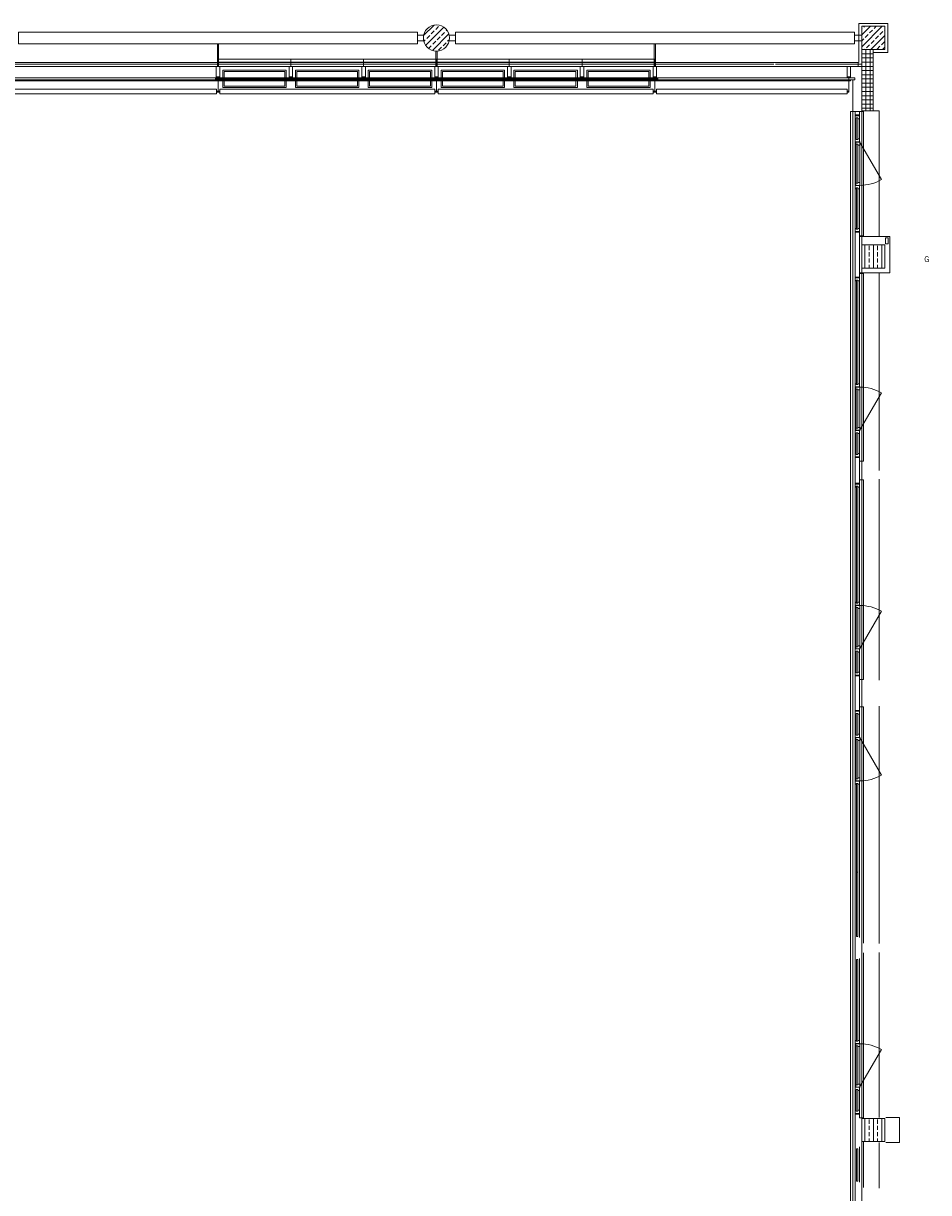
# Model space of a CAD drawing. Header units: metres. Extents: x -27 to 222, y 3 to 231.
# Tile 4 of 46: x 4 to 20, y 38 to 58. Entities that reach past the tile are written whole.
import ezdxf

# ---------------------------------------------------------------- set-up
doc = ezdxf.new("R2010")
doc.units = ezdxf.units.M
doc.layers.add('Grundriss', color=7, linetype='Continuous', lineweight=13)
doc.styles.add('Mini 1 50', font='arial.ttf', dxfattribs={"width": 0.8, "height": 0.1})

# ---------------------------------------------------------------- blocks, each defined once
blk = doc.blocks.new('öfnungsflügel 75')
at = {"layer": 'Grundriss', "lineweight": -2, "ltscale": 0.01}
blk.add_line((-0.533, -0.035), (-1.181, 0.339), dxfattribs=at)
at = {"layer": 'Grundriss', "lineweight": -2}
for p, q in [((-0.01, -0.04), (-0.01, 0.03)), ((-0.01, 0), (0, 0)), ((-1.231, -0.03), (-0.588, -0.03)), ((-1.231, -0.11), (-0.588, -0.11)), ((-0.127, -0.04), (-0.481, -0.04)), ((-0.481, -0.11), (-0.127, -0.11)), ((-0.085, -0.11), (-0.085, -0.04)), ((-0.072, -0.04), (-0.01, -0.04))]:
    blk.add_line(p, q, dxfattribs=at)
at = {"layer": 'Grundriss', "lineweight": -2, "flags": 128}
for points in [[(-1.323, -0.067), (-1.323, -0.092), (-1.338, -0.092), (-1.338, -0.11), (-1.285, -0.11), (-1.285, -0.102), (-1.285, -0.102), (-1.285, -0.04), (-1.338, -0.04), (-1.338, -0.067), (-1.323, -0.067)], [(-1.285, -0.067), (-1.285, -0.092), (-1.285, -0.092), (-1.285, -0.11), (-1.231, -0.11), (-1.231, -0.102), (-1.281, -0.102), (-1.281, -0.04), (-1.285, -0.04), (-1.285, -0.067), (-1.285, -0.067)], [(-1.281, -0.102), (-1.231, -0.102), (-1.231, -0.092), (-1.246, -0.092), (-1.246, -0.067), (-1.231, -0.067), (-1.231, -0.03), (-1.281, -0.03), (-1.281, -0.102), (-1.281, -0.102)], [(-1.246, -0.092), (-0.573, -0.092), (-0.573, -0.067), (-1.246, -0.067), (-1.246, -0.092)], [(-0.538, -0.102), (-0.588, -0.102), (-0.588, -0.092), (-0.573, -0.092), (-0.573, -0.067), (-0.588, -0.067), (-0.588, -0.03), (-0.538, -0.03), (-0.538, -0.102), (-0.538, -0.102)], [(-0.535, -0.067), (-0.535, -0.092), (-0.535, -0.092), (-0.535, -0.11), (-0.588, -0.11), (-0.588, -0.102), (-0.538, -0.102), (-0.538, -0.04), (-0.535, -0.04), (-0.535, -0.067), (-0.535, -0.067)], [(-0.496, -0.067), (-0.496, -0.092), (-0.481, -0.092), (-0.481, -0.11), (-0.535, -0.11), (-0.535, -0.102), (-0.535, -0.102), (-0.535, -0.04), (-0.481, -0.04), (-0.481, -0.067), (-0.496, -0.067)], [(-0.496, -0.092), (-0.123, -0.092), (-0.123, -0.067), (-0.496, -0.067), (-0.496, -0.092)]]:
    blk.add_lwpolyline(points, close=True, dxfattribs=at)
for points in [[(-0.138, -0.092), (-0.138, -0.11), (-0.072, -0.11), (-0.072, -0.04), (-0.138, -0.04), (-0.138, -0.067)], [(-0.138, -0.092), (-0.123, -0.092), (-0.123, -0.067), (-0.138, -0.067)]]:
    blk.add_lwpolyline(points, dxfattribs=at)
at = {"layer": 'Grundriss', "lineweight": -2}
blk.add_circle((-0.533, -0.035), 0.00375, dxfattribs=at)
at = {"layer": 'Grundriss', "lineweight": -2, "ltscale": 0.01}
blk.add_arc((-0.533, -0.035), 0.748, 149.9992, 179.617, dxfattribs=at)
blk = doc.blocks.new('PR-Pfosten Magistrale')
at = {"layer": 'Grundriss', "lineweight": -2}
for p, q in [((-0.18, 0.03), (-0.18, -0.03)), ((-0.228, 0), (-0.195, 0))]:
    blk.add_line(p, q, dxfattribs=at)
at = {"layer": 'Grundriss', "lineweight": -2, "flags": 128}
for points in [[(-0.228, 0.03), (-0.248, 0.03), (-0.248, -0.03), (-0.228, -0.03), (-0.228, 0.03)], [(-0.195, 0.03), (0, 0.03), (0, -0.03), (-0.195, -0.03), (-0.195, 0.03)]]:
    blk.add_lwpolyline(points, close=True, dxfattribs=at)
blk = doc.blocks.new('randanschlussprofil')
at = {"layer": 'Grundriss', "lineweight": -2}
for p, q in [((-0.01, -0.04), (-0.01, 0.03)), ((-0.01, 0), (0, 0)), ((-0.085, -0.04), (-0.138, -0.04)), ((-0.138, -0.04), (-0.138, -0.067)), ((-0.138, -0.092), (-0.138, -0.11)), ((-0.138, -0.11), (-0.072, -0.11)), ((-0.085, -0.04), (-0.01, -0.04)), ((-0.085, -0.04), (-0.085, -0.11)), ((-0.072, -0.11), (-0.072, -0.04))]:
    blk.add_line(p, q, dxfattribs=at)
at = {"layer": 'Grundriss', "lineweight": -2, "flags": 128}
blk.add_lwpolyline([(-0.138, -0.092), (-0.123, -0.092), (-0.123, -0.067), (-0.138, -0.067)], dxfattribs=at)

msp = doc.modelspace()

# ---------------------------------------------------------------- hatches: boundary and pattern name
at = {"layer": 'Grundriss'}
h = msp.add_hatch(dxfattribs=at)
h.set_pattern_fill('ANSI33', color=256, style=0)
h.set_pattern_definition([(45, (12.05116, 57.13665), (-0.203647, -0.407294), []), (45, (12.00024, 57.18756), (-0.203647, -0.407294), [0.072, -0.36]), (45, (12.07661, 57.26393), (-0.203647, -0.407294), [0.072, -0.36]), (45, (12.15298, 57.3403), (-0.203647, -0.407294), [0.072, -0.36]), (45, (12.22935, 57.41667), (-0.203647, -0.407294), [0.072, -0.36])])
edge = h.paths.add_edge_path()
edge.add_arc((11.25, 57.5), 0.225, 180, 360)
edge.add_arc((11.25, 57.5), 0.225, 0, 180)
h = msp.add_hatch(dxfattribs=at)
h.set_pattern_fill('ANSI33', color=256, style=0)
h.set_pattern_definition([(45, (34.69756, 130.92334), (-0.20364675, -0.4072935), []), (45, (34.64664, 130.97425), (-0.20364675, -0.4072935), [0.072, -0.36]), (45, (34.72301, 131.05062), (-0.20364675, -0.4072935), [0.072, -0.36]), (45, (34.79938, 131.12699), (-0.20364675, -0.4072935), [0.072, -0.36]), (45, (34.87575, 131.20335), (-0.20364675, -0.4072935), [0.072, -0.36])])
h.paths.add_polyline_path([(18.55, 57.3), (18.95, 57.3), (18.95, 57.7), (18.55, 57.7)])
h = msp.add_hatch(dxfattribs=at)
h.set_pattern_fill('ANSI37', color=256, style=0)
h.set_pattern_definition([(0, (18.55, 57.3), (-0.432, -0.36), []), (0, (18.55, 57.372), (-0.432, -0.36), []), (0, (18.55, 57.444), (-0.432, -0.36), []), (0, (18.55, 57.516), (-0.432, -0.36), []), (0, (18.55, 57.588), (-0.432, -0.36), []), (-90, (18.55, 57.66), (-0.432, -0.36), []), (-90, (18.622, 57.66), (-0.432, -0.36), []), (-90, (18.694, 57.66), (-0.432, -0.36), []), (-90, (18.766, 57.66), (-0.432, -0.36), []), (-90, (18.838, 57.66), (-0.432, -0.36), []), (-90, (18.91, 57.66), (-0.432, -0.36), [])])
h.paths.add_polyline_path([(18.55, 57.3), (18.55, 56.25), (18.75, 56.25), (18.75, 57.3)])
h = msp.add_hatch(dxfattribs=at)
h.set_pattern_fill('ANSI33', color=256, style=0)
h.set_pattern_definition([(90, (18.75, 53.75), (0.144, -0.432), []), (90, (18.678, 53.75), (0.144, -0.432), [0.072, -0.36]), (90, (18.678, 53.858), (0.144, -0.432), [0.072, -0.36]), (90, (18.678, 53.966), (0.144, -0.432), [0.072, -0.36]), (90, (18.678, 54.074), (0.144, -0.432), [0.072, -0.36])])
h.paths.add_polyline_path([(18.55, 53.55), (18.95, 53.55), (18.95, 53.95), (18.55, 53.95)])
h = msp.add_hatch(dxfattribs=at)
h.set_pattern_fill('ANSI33', color=256, style=0, pattern_type=2)
h.set_pattern_definition([(90, (18.75, 38.75), (0.144, -0.432), []), (90, (18.678, 38.75), (0.144, -0.432), [0.072, -0.36]), (90, (18.678, 38.858), (0.144, -0.432), [0.072, -0.36]), (90, (18.678, 38.966), (0.144, -0.432), [0.072, -0.36]), (90, (18.678, 39.074), (0.144, -0.432), [0.072, -0.36])])
h.paths.add_polyline_path([(18.55, 38.55), (18.95, 38.55), (18.95, 38.95), (18.55, 38.95)])

# ---------------------------------------------------------------- linework, layer by layer
for p, q in [((18.5, 57.08), (18.5, 57.7501)), ((19, 57.7501), (18.5, 57.7501)), ((19, 57.7501), (19, 57.25)), ((11.0308, 57.5498), (10.9252, 57.5498)), ((11.0308, 57.4501), (10.9252, 57.4501)), ((11.4695, 57.5498), (11.5751, 57.5498)), ((11.4695, 57.4501), (11.5751, 57.4501)), ((18.5501, 57.5498), (18.4251, 57.5498)), ((18.5501, 57.4501), (18.4251, 57.4501)), ((19, 57.25), (18.75, 57.25)), ((-7.67, 57.08), (18.4903, 57.0799)), ((7.5001, 57.01), (7.5001, 57.135)), ((15.0001, 57.085), (7.5001, 57.085)), ((8.7501, 57.01), (8.7501, 57.135)), ((10.0001, 57.01), (10.0001, 57.135)), ((11.2501, 57.01), (11.2501, 57.135)), ((12.5001, 57.01), (12.5001, 57.135)), ((13.7501, 57.01), (13.7501, 57.135)), ((15.0001, 57.01), (15.0001, 57.135)), ((-7.74, 57.01), (18.305, 57.01)), ((7.5801, 56.9458), (7.5801, 56.6513)), ((7.5801, 56.9458), (8.6701, 56.9458)), ((7.6031, 56.9258), (7.6031, 56.6713)), ((7.6031, 56.9258), (8.6451, 56.9258)), ((8.6451, 56.9258), (8.6451, 56.6713)), ((8.6701, 56.9458), (8.6701, 56.6513)), ((8.8301, 56.9458), (8.8301, 56.6513)), ((8.8301, 56.9458), (9.9201, 56.9458)), ((8.8531, 56.9258), (8.8531, 56.6713)), ((8.8531, 56.9258), (9.8951, 56.9258)), ((9.8951, 56.9258), (9.8951, 56.6713)), ((9.9201, 56.9458), (9.9201, 56.6513)), ((10.0801, 56.9458), (10.0801, 56.6513)), ((10.0801, 56.9458), (11.1701, 56.9458)), ((10.1031, 56.9258), (10.1031, 56.6713)), ((10.1031, 56.9258), (11.1451, 56.9258)), ((11.1451, 56.9258), (11.1451, 56.6713)), ((11.1701, 56.9458), (11.1701, 56.6513)), ((11.3301, 56.9458), (11.3301, 56.6513)), ((11.3301, 56.9458), (12.4201, 56.9458)), ((11.3531, 56.9258), (11.3531, 56.6713)), ((11.3531, 56.9258), (12.3951, 56.9258)), ((12.3951, 56.9258), (12.3951, 56.6713)), ((12.4201, 56.9458), (12.4201, 56.6513)), ((12.5801, 56.9458), (12.5801, 56.6513)), ((12.5801, 56.9458), (13.6701, 56.9458)), ((12.6031, 56.9258), (12.6031, 56.6713)), ((12.6031, 56.9258), (13.6451, 56.9258)), ((13.6451, 56.9258), (13.6451, 56.6713)), ((13.6701, 56.9458), (13.6701, 56.6513)), ((13.8301, 56.9458), (13.8301, 56.6513)), ((13.8301, 56.9458), (14.9201, 56.9458)), ((13.8531, 56.9258), (13.8531, 56.6713)), ((13.8531, 56.9258), (14.8951, 56.9258)), ((14.8951, 56.9258), (14.8951, 56.6713)), ((14.9201, 56.9458), (14.9201, 56.6513)), ((18.36, 57.01), (18.55, 57.01)), ((18.55, 56.895), (18.55, 56.25)), ((18.3, 56.762), (-7.988, 56.762)), ((15.0001, 56.782), (-7.968, 56.782)), ((7.4501, 56.7985), (15.055, 56.7985)), ((7.5001, 56.762), (7.5001, 56.5711)), ((7.5801, 56.6513), (8.6701, 56.6513)), ((7.6031, 56.6713), (8.6451, 56.6713)), ((8.8301, 56.6513), (9.9201, 56.6513)), ((8.8531, 56.6713), (9.8951, 56.6713)), ((10.0801, 56.6513), (11.1701, 56.6513)), ((10.1031, 56.6713), (11.1451, 56.6713)), ((11.2501, 56.762), (11.2501, 56.5711)), ((11.3301, 56.6513), (12.4201, 56.6513)), ((11.3531, 56.6713), (12.3951, 56.6713)), ((12.5801, 56.6513), (13.6701, 56.6513)), ((12.6031, 56.6713), (13.6451, 56.6713)), ((13.8301, 56.6513), (14.9201, 56.6513)), ((13.8531, 56.6713), (14.8951, 56.6713)), ((15.0001, 56.762), (15.0001, 56.5711)), ((18.33, 56.762), (18.33, 56.5711)), ((18.4, 56.24), (18.4, 56.782)), ((7.4771, 56.58), (7.4716, 56.58)), ((7.5231, 56.58), (7.5286, 56.58)), ((11.2271, 56.58), (11.2216, 56.58)), ((11.2731, 56.58), (11.2786, 56.58)), ((14.9771, 56.58), (14.9716, 56.58)), ((15.0231, 56.58), (15.0286, 56.58)), ((18.3015, 56.58), (18.307, 56.58)), ((18.36, 56.24), (18.36, 14.26)), ((18.36, 8.36), (18.36, 56.24)), ((18.44, 56.24), (18.36, 56.24)), ((18.58, 54.1026), (18.58, 56.24)), ((18.75, 56.25), (18.85, 56.25)), ((18.85, 54.0926), (18.85, 56.25)), ((18.44, 56.1435), (18.44, 14.3565)), ((18.44, 55.3935), (18.44, 55.0825)), ((18.44, 54.9175), (18.4401, 54.0991)), ((18.51, 54.0996), (18.51, 54.943)), ((18.51, 54.0926), (19.0325, 54.0926)), ((19.0325, 54.0926), (19.0325, 53.467)), ((18.44, 53.4605), (18.44, 51.5321)), ((19.0325, 53.467), (18.51, 53.467)), ((18.58, 53.457), (18.58, 50.2351)), ((18.85, 53.467), (18.85, 50.0751)), ((18.51, 51.5286), (18.5098, 53.3285)), ((18.51, 47.8135), (18.51, 49.8181)), ((18.58, 49.9151), (18.58, 46.485)), ((18.85, 49.9251), (18.85, 46.475)), ((18.58, 46.015), (18.58, 41.96)), ((18.85, 46.025), (18.85, 41.95)), ((18.5102, 42.057), (18.51, 44.6865)), ((18.58, 41.79), (18.58, 38.96)), ((18.85, 41.8), (18.85, 38.965)), ((18.51, 40.2535), (18.5098, 41.693)), ((18.51, 37.857), (18.5098, 38.4584)), ((18.58, 38.54), (18.58, 37.76)), ((18.85, 38.535), (18.85, 37.75))]:
    msp.add_line(p, q, dxfattribs=at)
at = {"layer": 'Grundriss', "ltscale": 0.1}
for p, q in [((18.55, 57.3), (18.55, 8.95)), ((17.04, 57.05), (-7.7, 57.05)), ((18.55, 57.05), (17.07, 57.05))]:
    msp.add_line(p, q, dxfattribs=at)
at = {"layer": 'Grundriss', "ltscale": 0.05}
msp.add_line((18.4, 8.4), (18.4, 56.24), dxfattribs=at)
at = {"layer": 'Grundriss', "ltscale": 0.05, "flags": 128}
msp.add_lwpolyline([(11.025, 57.5, 1), (11.475, 57.5, 1)], format="xyb", close=True, dxfattribs=at)
for points in [[(18.55, 57.3), (18.95, 57.3), (18.95, 57.7), (18.55, 57.7)], [(18.55, 56.25), (18.75, 56.25), (18.75, 57.3), (18.55, 57.3)], [(18.55, 53.55), (18.95, 53.55), (18.95, 53.95), (18.55, 53.95)], [(18.55, 38.55), (18.95, 38.55), (18.95, 38.95), (18.55, 38.95), (18.55, 38.55)]]:
    msp.add_lwpolyline(points, close=True, dxfattribs=at)
at = {"layer": 'Grundriss'}
for points in [[(10.9252, 57.5999), (4.0752, 57.5999), (4.0752, 57.3999), (10.9252, 57.3999)], [(11.5751, 57.5999), (18.4251, 57.5999), (18.4251, 57.3999), (11.5751, 57.3999)], [(7.4901, 57.3999), (7.4901, 57.01), (7.5101, 57.01), (7.5101, 57.3999)], [(11.2401, 57.275), (11.2401, 57.01), (11.2601, 57.01), (11.2601, 57.275)], [(15.0102, 57.3999), (15.0101, 57.01), (14.9901, 57.01), (14.9902, 57.3999)], [(7.4716, 56.54), (3.7786, 56.54), (3.7786, 56.62), (7.4716, 56.62)], [(11.2216, 56.54), (7.5286, 56.54), (7.5286, 56.62), (11.2216, 56.62)], [(11.2786, 56.54), (14.9716, 56.54), (14.9716, 56.62), (11.2786, 56.62)], [(18.3015, 56.54), (15.0286, 56.54), (15.0286, 56.62), (18.3015, 56.62)]]:
    msp.add_lwpolyline(points, close=True, dxfattribs=at)
at = {"layer": 'Grundriss', "flags": 128}
for points in [[(10.9252, 57.4501), (10.9252, 57.5498)], [(11.5751, 57.4501), (11.5751, 57.5498)], [(18.4251, 57.4501), (18.4251, 57.5498)], [(7.5001, 57.135), (15.0001, 57.135)], [(18.4903, 57.0799), (18.4903, 57.0099), (18.4603, 57.0099)], [(-7.935, 56.815), (15.0001, 56.815)], [(7.5001, 56.815), (7.5801, 56.815), (7.5801, 56.782), (7.5001, 56.782), (7.5001, 56.815)], [(7.5001, 56.782), (7.5001, 56.815)], [(8.8301, 56.815), (8.6701, 56.815), (8.6701, 56.782), (8.8301, 56.782)], [(8.7501, 56.782), (8.7501, 56.815)], [(8.8301, 56.815), (8.8301, 56.782)], [(10.0801, 56.815), (9.9201, 56.815), (9.9201, 56.782), (10.0801, 56.782)], [(10.0001, 56.782), (10.0001, 56.815)], [(10.0801, 56.815), (10.0801, 56.782)], [(11.3301, 56.815), (11.1701, 56.815), (11.1701, 56.782), (11.3301, 56.782)], [(11.2501, 56.815), (11.2501, 56.782)], [(11.3301, 56.815), (11.3301, 56.782)], [(12.5801, 56.815), (12.4201, 56.815), (12.4201, 56.782), (12.5801, 56.782)], [(12.5001, 56.782), (12.5001, 56.815)], [(12.5801, 56.815), (12.5801, 56.782)], [(13.8301, 56.815), (13.6701, 56.815), (13.6701, 56.782), (13.8301, 56.782)], [(13.7501, 56.782), (13.7501, 56.815)], [(13.8301, 56.815), (13.8301, 56.782)], [(15.0001, 56.815), (14.9201, 56.815), (14.9201, 56.782), (15.0001, 56.782), (15.0001, 56.815)], [(15.0001, 56.782), (15.0001, 56.815)], [(15.0001, 56.782), (18.33, 56.782), (18.33, 56.815), (15.0001, 56.815)], [(7.5231, 56.5711), (7.4771, 56.5711), (7.4771, 56.5889), (7.5231, 56.5889)], [(7.5231, 56.5711), (7.5231, 56.5889)], [(11.2731, 56.5711), (11.2271, 56.5711), (11.2271, 56.5889), (11.2731, 56.5889)], [(11.2731, 56.5711), (11.2731, 56.5889)], [(15.0231, 56.5711), (14.9771, 56.5711), (14.9771, 56.5889), (15.0231, 56.5889)], [(15.0231, 56.5711), (15.0231, 56.5889)], [(18.33, 56.5711), (18.307, 56.5711), (18.307, 56.589), (18.33, 56.589)], [(18.4835, 47.7985), (18.4835, 49.8016), (18.4585, 49.8016), (18.4585, 47.7985)], [(18.4585, 47.7985), (18.4835, 47.7985)], [(18.44, 46.547), (18.44, 45.953), (18.51, 45.953)], [(18.51, 45.953), (18.51, 46.547), (18.44, 46.547)], [(18.4585, 44.7015), (18.4585, 42.0735), (18.4837, 42.0735), (18.4836, 44.7015)], [(18.4836, 44.7015), (18.4585, 44.7015)], [(18.4585, 43.175), (18.4836, 43.175)], [(18.4584, 41.6765), (18.4585, 40.2735), (18.4835, 40.2735), (18.4835, 41.6765), (18.4584, 41.6765)], [(18.965, 38.965), (19.2, 38.965), (19.2, 38.535), (18.965, 38.535)], [(18.4584, 38.4265), (18.4585, 37.8735), (18.4835, 37.8735), (18.4835, 38.4265), (18.4584, 38.4265)]]:
    msp.add_lwpolyline(points, dxfattribs=at)
for points in [[(18.55, 57.3), (18.55, 56.25), (18.75, 56.25), (18.75, 57.3)], [(18.43, 56.782), (18.33, 56.782), (18.33, 56.815), (18.43, 56.815)], [(18.44, 56.178), (18.44, 56.24), (18.51, 56.24), (18.51, 56.178)], [(18.4584, 54.9265), (18.4585, 54.2161), (18.4835, 54.2161), (18.4835, 54.9265)], [(18.44, 54.1646), (18.51, 54.1646), (18.51, 53.395), (18.44, 53.395)], [(19.0075, 54.0675), (19.0075, 53.9675), (18.9575, 53.9675), (18.9575, 54.0675)], [(18.4585, 53.3435), (18.4585, 51.5486), (18.4835, 51.5486), (18.4835, 53.3435)], [(18.44, 49.8531), (18.51, 49.8531), (18.51, 50.2971), (18.44, 50.2971)]]:
    msp.add_lwpolyline(points, close=True, dxfattribs=at)
at = {"layer": 'Grundriss'}
msp.add_circle((11.25, 57.5), 0.225, dxfattribs=at)

# ---------------------------------------------------------------- block references
at = {"layer": 'Grundriss', "extrusion": (0, 0, -1)}
for name, p, rotation in [('PR-Pfosten Magistrale', (-7.5001, 57.01), 90.00000000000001), ('PR-Pfosten Magistrale', (-8.7501, 57.01), 90.00000000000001), ('PR-Pfosten Magistrale', (-10.0001, 57.01), 90.00000000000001), ('PR-Pfosten Magistrale', (-11.2501, 57.01), 90.00000000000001), ('PR-Pfosten Magistrale', (-12.5001, 57.01), 90.00000000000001), ('PR-Pfosten Magistrale', (-13.7501, 57.01), 90.00000000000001), ('PR-Pfosten Magistrale', (-18.33, 57.01), 90.00000000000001), ('öfnungsflügel 75', (-18.55, 56.25), 90.00000000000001), ('randanschlussprofil', (-18.55, 53.467), 90.00000000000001), ('randanschlussprofil', (-18.55, 49.9251), 90.00000000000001), ('öfnungsflügel 75', (-18.55, 46.025), 90.00000000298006)]:
    msp.add_blockref(name, p, dxfattribs=dict(at, rotation=rotation))
at = {"layer": 'Grundriss'}
for name, p, rotation in [('PR-Pfosten Magistrale', (15.0001, 57.01), 90), ('randanschlussprofil', (18.55, 54.0926), 270), ('öfnungsflügel 75', (18.55, 50.2251), 270.00000000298), ('öfnungsflügel 75', (18.55, 46.475), 270.00000000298), ('öfnungsflügel 75', (18.55, 38.95), 270.00000000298)]:
    msp.add_blockref(name, p, dxfattribs=dict(at, rotation=rotation))

# ---------------------------------------------------------------- texts
at = {"layer": 'Grundriss', "insert": (19.6695, 53.7008), "char_height": 0.1, "attachment_point": 5, "line_spacing_factor": 0.78, "style": 'Mini 1 50'}
msp.add_mtext('\\W0.800000x;G', dxfattribs=at)

doc.saveas('drawing.dxf')
